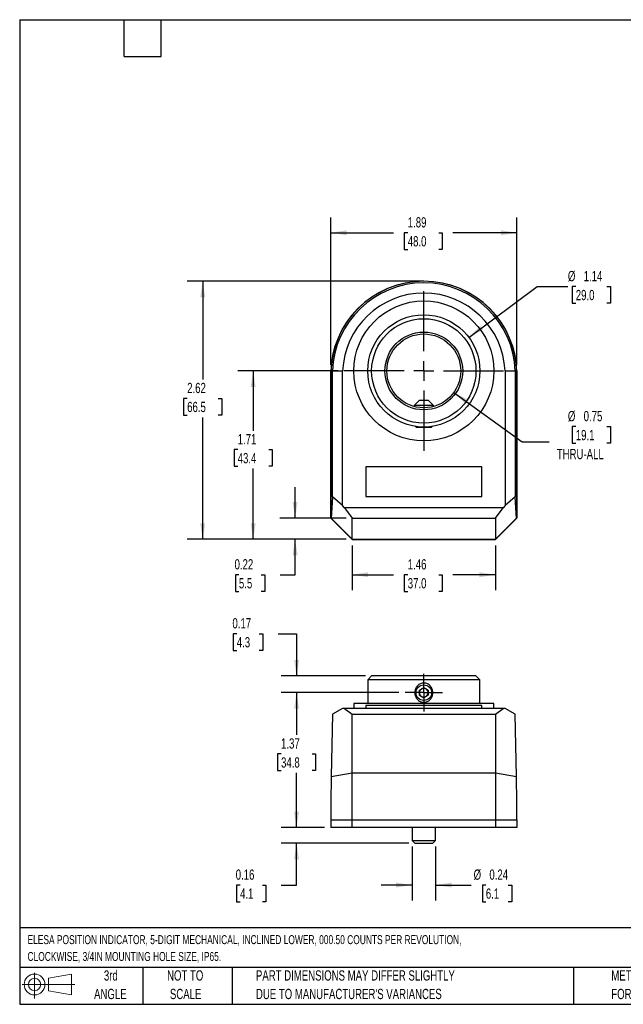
# Model space of a CAD drawing. Header units: inches. Extents: x 0.2 to 10.8, y 0.2 to 8.2.
# Tile 1 of 2: x 0.2 to 5.2, y 0.2 to 8.2. Entities that reach past the tile are written whole.
import ezdxf

# ---------------------------------------------------------------- set-up
doc = ezdxf.new("R2010")
doc.units = ezdxf.units.IN
doc.header["$MEASUREMENT"] = 0
doc.linetypes.add('CENTERX2', pattern=[0.8, 0.5, -0.1, 0.1, -0.1])
doc.layers.add('CENTER', color=40, linetype='CENTERX2')
doc.layers.add('DIMENSIONS', color=140, linetype='Continuous', lineweight=25)
doc.layers.add('TEXT', color=140, linetype='Continuous', lineweight=25)
doc.styles.add('SLDTEXTSTYLE0', font='TXT', dxfattribs={"width": 0.7})
doc.dimstyles.new('SLDDIMSTYLE0', dxfattribs={"dimtxt": 0.084961, "dimasz": 0.13, "dimexe": 0, "dimexo": 0.0625, "dimgap": 0.02124, "dimtad": 0, "dimtih": 1, "dimtoh": 1, "dimlfac": 1.25, "dimrnd": 1e-09, "dimzin": 12, "dimdsep": 46, "dimtxsty": 'SLDTEXTSTYLE0', "dimsah": 1, "dimcen": 0.09, "dimadec": 0, "dimazin": 3, "dimtfac": 1, "dimtofl": 0, "dimtmove": 0, "dimatfit": 3, "dimfxl": 0, "dimfrac": 2, "dimtolj": 1, "dimtzin": 12, "dimarcsym": 0})
doc.dimstyles.new('SLDDIMSTYLE1', dxfattribs={"dimtxt": 0.084961, "dimasz": 0.13, "dimexe": 0, "dimexo": 0.0625, "dimgap": 0.02124, "dimtad": 0, "dimtih": 1, "dimtoh": 1, "dimlfac": 1.25, "dimrnd": 1e-09, "dimdsep": 46, "dimtxsty": 'SLDTEXTSTYLE0', "dimsah": 1, "dimcen": 0.09, "dimadec": 0, "dimazin": 2, "dimtfac": 1, "dimtmove": 0, "dimatfit": 0, "dimfxl": 0, "dimfrac": 2, "dimtolj": 1, "dimtzin": 12, "dimarcsym": 0})
doc.dimstyles.new('SLDDIMSTYLE2', dxfattribs={"dimtxt": 0.084961, "dimasz": 0.13, "dimexe": 0, "dimexo": 0.0625, "dimgap": 0.02124, "dimtad": 0, "dimtih": 1, "dimtoh": 1, "dimlfac": 1.25, "dimrnd": 1e-09, "dimzin": 12, "dimdsep": 46, "dimtxsty": 'SLDTEXTSTYLE0', "dimsah": 1, "dimcen": 0, "dimadec": 0, "dimazin": 3, "dimtfac": 1, "dimtofl": 0, "dimtmove": 0, "dimatfit": 3, "dimfxl": 0, "dimfrac": 2, "dimtolj": 1, "dimtzin": 12, "dimarcsym": 0})
doc.dimstyles.new('SLDDIMSTYLE3', dxfattribs={"dimtxt": 0.084961, "dimasz": 0.13, "dimexe": 0, "dimexo": 0.0625, "dimgap": 0.02124, "dimtad": 0, "dimtih": 1, "dimtoh": 1, "dimlfac": 1.25, "dimrnd": 1e-09, "dimdsep": 46, "dimtxsty": 'SLDTEXTSTYLE0', "dimsah": 1, "dimcen": 0, "dimadec": 0, "dimazin": 2, "dimtfac": 1, "dimtofl": 0, "dimtmove": 0, "dimatfit": 3, "dimfxl": 0, "dimfrac": 2, "dimtolj": 1, "dimtzin": 12, "dimarcsym": 0})

# ---------------------------------------------------------------- blocks, each defined once
blk = doc.blocks.new('Block11')
at = {"color": 7, "linetype": 'Continuous', "lineweight": 18}
for p, q in [((0.1019, 0.2091), (0.1019, 0)), ((0.2157, 0.1641), (0.4006, 0.1981)), ((0.2157, 0.0628), (0.2157, 0.1641)), ((0.4006, 0.1981), (0.4006, 0.0288)), ((0, 0.1135), (0.4281, 0.1135)), ((0.2157, 0.0628), (0.4006, 0.0288))]:
    blk.add_line(p, q, dxfattribs=at)
for radius in [0.0846, 0.0506]:
    blk.add_circle((0.1019, 0.1135), radius, dxfattribs=at)
blk = doc.blocks.new('Block12')
at = {"color": 7, "linetype": 'Continuous'}
blk.add_blockref('Block11', (0, 0), dxfattribs=at)
blk = doc.blocks.new('_D')
at = {"layer": 'DIMENSIONS'}
for p, q in [((3.4845, 6.1244), (1.6124, 6.1244)), ((1.7374, 6.1244), (1.7374, 5.327)), ((1.6111, 5.1729), (1.5826, 5.1729)), ((1.5826, 5.1729), (1.5826, 5.0379)), ((1.8636, 5.1729), (1.8921, 5.1729)), ((1.8921, 5.1729), (1.8921, 5.0379)), ((1.5826, 5.0379), (1.6111, 5.0379)), ((1.7374, 4.0284), (1.7374, 5.0189)), ((1.8921, 5.0379), (1.8636, 5.0379)), ((2.9021, 4.0284), (1.6124, 4.0284))]:
    blk.add_line(p, q, dxfattribs=at)
for points in [[(1.7374, 6.1244), (1.7174, 5.9944), (1.7574, 5.9944)], [(1.7374, 4.0284), (1.7574, 4.1584), (1.7174, 4.1584)]]:
    blk.add_solid(points, dxfattribs=at)
at = {"layer": 'DIMENSIONS', "char_height": 0.08333, "attachment_point": 1, "style": 'SLDTEXTSTYLE0'}
for s, insert in [('2.62', (1.6111, 5.2994)), ('66.5', (1.6111, 5.1453))]:
    blk.add_mtext(s, dxfattribs=dict(at, insert=insert))
blk = doc.blocks.new('_D_1')
at = {"layer": 'DIMENSIONS'}
for p, q in [((2.9521, 3.9784), (2.9521, 3.6151)), ((4.1169, 3.9784), (4.1169, 3.6151)), ((2.9521, 3.7401), (3.2888, 3.7401)), ((3.4039, 3.7401), (3.3754, 3.7401)), ((3.3754, 3.7401), (3.3754, 3.6051)), ((3.6564, 3.7401), (3.6849, 3.7401)), ((3.6849, 3.7401), (3.6849, 3.6051)), ((4.1169, 3.7401), (3.7715, 3.7401)), ((3.3754, 3.6051), (3.4039, 3.6051)), ((3.6849, 3.6051), (3.6564, 3.6051))]:
    blk.add_line(p, q, dxfattribs=at)
for points in [[(2.9521, 3.7401), (3.0821, 3.7201), (3.0821, 3.7601)], [(4.1169, 3.7401), (3.9869, 3.7601), (3.9869, 3.7201)]]:
    blk.add_solid(points, dxfattribs=at)
at = {"layer": 'DIMENSIONS', "char_height": 0.08333, "attachment_point": 1, "style": 'SLDTEXTSTYLE0'}
for s, insert in [('1.46', (3.4039, 3.8666)), ('37.0', (3.4039, 3.7125))]:
    blk.add_mtext(s, dxfattribs=dict(at, insert=insert))
blk = doc.blocks.new('_D_2')
at = {"layer": 'DIMENSIONS'}
for p, q in [((2.4882, 4.2012), (2.4882, 4.4512)), ((2.9021, 4.2012), (2.3632, 4.2012)), ((2.9021, 4.0284), (2.3632, 4.0284)), ((2.4882, 3.7401), (2.4882, 4.0284)), ((2.0317, 3.7401), (2.0032, 3.7401)), ((2.0032, 3.7401), (2.0032, 3.6051)), ((2.2135, 3.7401), (2.2421, 3.7401)), ((2.2421, 3.7401), (2.2421, 3.6051)), ((2.3667, 3.7401), (2.4882, 3.7401)), ((2.0032, 3.6051), (2.0317, 3.6051)), ((2.2421, 3.6051), (2.2135, 3.6051))]:
    blk.add_line(p, q, dxfattribs=at)
for points in [[(2.4882, 4.2012), (2.5082, 4.3312), (2.4682, 4.3312)], [(2.4882, 4.0284), (2.4682, 3.8984), (2.5082, 3.8984)]]:
    blk.add_solid(points, dxfattribs=at)
at = {"layer": 'DIMENSIONS', "char_height": 0.08333, "attachment_point": 1, "style": 'SLDTEXTSTYLE0'}
for s, insert in [('0.22', (1.9964, 3.8666)), ('5.5', (2.0317, 3.7125))]:
    blk.add_mtext(s, dxfattribs=dict(at, insert=insert))
blk = doc.blocks.new('_D_3')
at = {"layer": 'DIMENSIONS'}
for p, q in [((2.8357, 5.3964), (2.0228, 5.3964)), ((2.1478, 5.3964), (2.1478, 4.9106)), ((2.0216, 4.7565), (1.993, 4.7565)), ((1.993, 4.7565), (1.993, 4.6215)), ((2.274, 4.7565), (2.3026, 4.7565)), ((2.3026, 4.7565), (2.3026, 4.6215)), ((1.993, 4.6215), (2.0216, 4.6215)), ((2.1478, 4.0284), (2.1478, 4.6025)), ((2.3026, 4.6215), (2.274, 4.6215)), ((2.9021, 4.0284), (2.0228, 4.0284))]:
    blk.add_line(p, q, dxfattribs=at)
for points in [[(2.1478, 5.3964), (2.1278, 5.2664), (2.1678, 5.2664)], [(2.1478, 4.0284), (2.1678, 4.1584), (2.1278, 4.1584)]]:
    blk.add_solid(points, dxfattribs=at)
at = {"layer": 'DIMENSIONS', "char_height": 0.08333, "attachment_point": 1, "style": 'SLDTEXTSTYLE0'}
for s, insert in [('1.71', (2.0216, 4.883)), ('43.4', (2.0216, 4.7289))]:
    blk.add_mtext(s, dxfattribs=dict(at, insert=insert))
blk = doc.blocks.new('_D_4')
at = {"layer": 'DIMENSIONS'}
for p, q in [((2.7785, 5.4464), (2.7785, 6.6439)), ((4.2905, 5.4464), (4.2905, 6.6439)), ((2.7785, 6.5189), (3.2888, 6.5189)), ((3.4039, 6.5189), (3.3754, 6.5189)), ((3.3754, 6.5189), (3.3754, 6.3838)), ((3.6564, 6.5189), (3.6849, 6.5189)), ((3.6849, 6.5189), (3.6849, 6.3838)), ((4.2905, 6.5189), (3.7715, 6.5189)), ((3.3754, 6.3838), (3.4039, 6.3838)), ((3.6849, 6.3838), (3.6564, 6.3838))]:
    blk.add_line(p, q, dxfattribs=at)
for points in [[(2.7785, 6.5189), (2.9085, 6.4989), (2.9085, 6.5389)], [(4.2905, 6.5189), (4.1605, 6.5389), (4.1605, 6.4989)]]:
    blk.add_solid(points, dxfattribs=at)
at = {"layer": 'DIMENSIONS', "char_height": 0.08333, "attachment_point": 1, "style": 'SLDTEXTSTYLE0'}
for s, insert in [('1.89', (3.4039, 6.6453)), ('48.0', (3.4039, 6.4913))]:
    blk.add_mtext(s, dxfattribs=dict(at, insert=insert))
blk = doc.blocks.new('_D_5')
at = {"layer": 'DIMENSIONS'}
for p, q in [((3.9003, 5.6687), (4.4553, 6.082)), ((4.4553, 6.082), (4.7053, 6.082)), ((4.7694, 6.082), (4.7409, 6.082)), ((4.7409, 6.082), (4.7409, 5.947)), ((5.0219, 6.082), (5.0504, 6.082)), ((5.0504, 6.082), (5.0504, 5.947)), ((4.7409, 5.947), (4.7694, 5.947)), ((5.0504, 5.947), (5.0219, 5.947))]:
    blk.add_line(p, q, dxfattribs=at)
blk.add_solid([(3.9003, 5.6687), (4.0165, 5.7303), (3.9926, 5.7624)], dxfattribs=at)
at = {"layer": 'DIMENSIONS', "char_height": 0.08333, "attachment_point": 1, "style": 'SLDTEXTSTYLE0'}
for s, insert in [('%%c', (4.7053, 6.2084)), ('1.14', (4.8335, 6.2084)), ('29.0', (4.7694, 6.0544))]:
    blk.add_mtext(s, dxfattribs=dict(at, insert=insert))
blk = doc.blocks.new('_D_6')
at = {"layer": 'DIMENSIONS'}
for p, q in [((3.778, 5.2211), (4.334, 4.8209)), ((4.7694, 4.9443), (4.7409, 4.9443)), ((4.7409, 4.9443), (4.7409, 4.8092)), ((5.0219, 4.9443), (5.0504, 4.9443)), ((5.0504, 4.9443), (5.0504, 4.8092)), ((4.334, 4.8209), (4.5527, 4.8209)), ((4.7409, 4.8092), (4.7694, 4.8092)), ((5.0504, 4.8092), (5.0219, 4.8092))]:
    blk.add_line(p, q, dxfattribs=at)
blk.add_solid([(3.778, 5.2211), (3.8718, 5.1289), (3.8952, 5.1614)], dxfattribs=at)
at = {"layer": 'DIMENSIONS', "char_height": 0.08333, "attachment_point": 1, "style": 'SLDTEXTSTYLE0'}
for s, insert in [('%%c', (4.7053, 5.0707)), ('0.75', (4.8335, 5.0707)), ('19.1', (4.7694, 4.9166)), ('THRU-ALL', (4.6152, 4.7626))]:
    blk.add_mtext(s, dxfattribs=dict(at, insert=insert))
blk = doc.blocks.new('SW_CENTERMARKSYMBOL_0')
at = {"layer": 'CENTER', "color": 0}
for p, q in [((0, 0.16), (0, 0.6488)), ((0, 0), (0, 0.08)), ((-0.16, 0), (-0.6488, 0)), ((0, 0), (-0.08, 0)), ((0, 0), (0, -0.08)), ((0, 0), (0.08, 0)), ((0.16, 0), (0.6488, 0)), ((0, -0.16), (0, -0.6488))]:
    blk.add_line(p, q, dxfattribs=at)
blk = doc.blocks.new('_D_7')
at = {"layer": 'DIMENSIONS'}
for p, q in [((3.4385, 1.5321), (3.4385, 1.0939)), ((3.6305, 1.5321), (3.6305, 1.0939)), ((3.4385, 1.2189), (3.1885, 1.2189)), ((3.6305, 1.2189), (3.9201, 1.2189)), ((4.0386, 1.2189), (4.0101, 1.2189)), ((4.0101, 1.2189), (4.0101, 1.0839)), ((4.2204, 1.2189), (4.249, 1.2189)), ((4.249, 1.2189), (4.249, 1.0839)), ((4.0101, 1.0839), (4.0386, 1.0839)), ((4.249, 1.0839), (4.2204, 1.0839))]:
    blk.add_line(p, q, dxfattribs=at)
for points in [[(3.4385, 1.2189), (3.3085, 1.2389), (3.3085, 1.1989)], [(3.6305, 1.2189), (3.7605, 1.1989), (3.7605, 1.2389)]]:
    blk.add_solid(points, dxfattribs=at)
at = {"layer": 'DIMENSIONS', "char_height": 0.08333, "attachment_point": 1, "style": 'SLDTEXTSTYLE0'}
for s, insert in [('%%c', (3.9392, 1.3454)), ('0.24', (4.0674, 1.3454)), ('6.1', (4.0386, 1.1913))]:
    blk.add_mtext(s, dxfattribs=dict(at, insert=insert))
blk = doc.blocks.new('_D_8')
at = {"layer": 'DIMENSIONS'}
for p, q in [((2.5003, 1.6861), (2.5003, 1.9361)), ((2.7277, 1.6861), (2.3753, 1.6861)), ((3.4125, 1.5581), (2.3753, 1.5581)), ((2.5003, 1.2189), (2.5003, 1.5581)), ((2.0411, 1.2189), (2.0125, 1.2189)), ((2.0125, 1.2189), (2.0125, 1.0839)), ((2.2229, 1.2189), (2.2514, 1.2189)), ((2.2514, 1.2189), (2.2514, 1.0839)), ((2.376, 1.2189), (2.5003, 1.2189)), ((2.0125, 1.0839), (2.0411, 1.0839)), ((2.2514, 1.0839), (2.2229, 1.0839))]:
    blk.add_line(p, q, dxfattribs=at)
for points in [[(2.5003, 1.6861), (2.5203, 1.8161), (2.4803, 1.8161)], [(2.5003, 1.5581), (2.4803, 1.4281), (2.5203, 1.4281)]]:
    blk.add_solid(points, dxfattribs=at)
at = {"layer": 'DIMENSIONS', "char_height": 0.08333, "attachment_point": 1, "style": 'SLDTEXTSTYLE0'}
for s, insert in [('0.16', (2.0057, 1.3454)), ('4.1', (2.0411, 1.1913))]:
    blk.add_mtext(s, dxfattribs=dict(at, insert=insert))
blk = doc.blocks.new('_D_9')
at = {"layer": 'DIMENSIONS'}
for p, q in [((3.3316, 2.7821), (2.3753, 2.7821)), ((2.5003, 2.7821), (2.5003, 2.4384)), ((2.3741, 2.2843), (2.3456, 2.2843)), ((2.3456, 2.2843), (2.3456, 2.1493)), ((2.6266, 2.2843), (2.6551, 2.2843)), ((2.6551, 2.2843), (2.6551, 2.1493)), ((2.3456, 2.1493), (2.3741, 2.1493)), ((2.5003, 1.6861), (2.5003, 2.1303)), ((2.6551, 2.1493), (2.6266, 2.1493)), ((2.7277, 1.6861), (2.3753, 1.6861))]:
    blk.add_line(p, q, dxfattribs=at)
for points in [[(2.5003, 2.7821), (2.4803, 2.6521), (2.5203, 2.6521)], [(2.5003, 1.6861), (2.5203, 1.8161), (2.4803, 1.8161)]]:
    blk.add_solid(points, dxfattribs=at)
at = {"layer": 'DIMENSIONS', "char_height": 0.08333, "attachment_point": 1, "style": 'SLDTEXTSTYLE0'}
for s, insert in [('1.37', (2.3741, 2.4108)), ('34.8', (2.3741, 2.2567))]:
    blk.add_mtext(s, dxfattribs=dict(at, insert=insert))
blk = doc.blocks.new('_D_10')
at = {"layer": 'DIMENSIONS'}
for p, q in [((2.0144, 3.261), (1.9859, 3.261)), ((1.9859, 3.261), (1.9859, 3.1259)), ((2.1962, 3.261), (2.2248, 3.261)), ((2.2248, 3.261), (2.2248, 3.1259)), ((2.3494, 3.261), (2.5003, 3.261)), ((2.5003, 3.261), (2.5003, 2.9181)), ((1.9859, 3.1259), (2.0144, 3.1259)), ((2.2248, 3.1259), (2.1962, 3.1259)), ((3.0605, 2.9181), (2.3753, 2.9181)), ((3.3316, 2.7821), (2.3753, 2.7821)), ((2.5003, 2.7821), (2.5003, 2.5321))]:
    blk.add_line(p, q, dxfattribs=at)
for points in [[(2.5003, 2.9181), (2.5203, 3.0481), (2.4803, 3.0481)], [(2.5003, 2.7821), (2.4803, 2.6521), (2.5203, 2.6521)]]:
    blk.add_solid(points, dxfattribs=at)
at = {"layer": 'DIMENSIONS', "char_height": 0.08333, "attachment_point": 1, "style": 'SLDTEXTSTYLE0'}
for s, insert in [('0.17', (1.9791, 3.3874)), ('4.3', (2.0144, 3.2334))]:
    blk.add_mtext(s, dxfattribs=dict(at, insert=insert))
blk = doc.blocks.new('SW_CENTERMARKSYMBOL_1')
at = {"layer": 'CENTER', "color": 0}
for p, q in [((0, 0.08), (0, 0.1529)), ((0, 0), (0, 0.08)), ((-0.08, 0), (-0.1529, 0)), ((0, 0), (-0.08, 0)), ((0, 0), (0, -0.08)), ((0, 0), (0.08, 0)), ((0.08, 0), (0.1529, 0)), ((0, -0.08), (0, -0.1529))]:
    blk.add_line(p, q, dxfattribs=at)

msp = doc.modelspace()

# ---------------------------------------------------------------- linework, layer by layer
for p, q in [((2.777721, 5.368368), (2.777721, 4.201968)), ((2.778521, 4.201968), (2.778521, 5.396368)), ((2.791005, 5.396368), (2.778521, 5.396368)), ((2.791005, 4.372625), (2.791005, 5.396368)), ((2.791005, 5.396368), (2.874143, 5.396368)), ((2.874143, 4.301621), (2.874143, 5.396368)), ((2.874737, 5.396368), (2.874143, 5.396368)), ((4.194899, 5.396368), (4.194305, 5.396368)), ((4.194899, 5.396368), (4.194899, 4.301621)), ((4.194899, 5.396368), (4.278037, 5.396368)), ((4.278037, 5.396368), (4.278037, 4.372625)), ((4.290521, 5.396368), (4.278037, 5.396368)), ((4.290521, 5.396368), (4.290521, 4.201968)), ((4.291321, 4.201968), (4.291321, 5.368368)), ((3.495781, 5.154768), (3.455781, 5.114768)), ((3.573261, 5.154768), (3.495781, 5.154768)), ((3.613261, 5.114768), (3.573261, 5.154768)), ((3.455781, 5.114768), (3.455781, 5.106886)), ((3.613261, 5.114768), (3.455781, 5.114768)), ((3.613261, 5.106886), (3.613261, 5.114768)), ((3.466061, 4.945537), (3.471229, 4.940368)), ((3.471229, 4.940368), (3.597812, 4.940368)), ((3.597812, 4.940368), (3.60298, 4.945537)), ((4.006521, 4.616796), (3.062521, 4.616796)), ((3.062521, 4.616796), (3.062521, 4.376796)), ((4.006521, 4.376796), (4.006521, 4.616796)), ((2.791005, 4.372625), (2.782195, 4.198295)), ((2.874143, 4.301621), (2.791005, 4.372625)), ((3.062521, 4.376796), (4.006521, 4.376796)), ((4.278037, 4.372625), (4.194899, 4.301621)), ((4.286847, 4.198295), (4.278037, 4.372625)), ((2.890413, 4.284307), (2.874143, 4.301621)), ((4.178628, 4.284307), (2.890413, 4.284307)), ((2.890413, 4.284307), (2.952121, 4.201168)), ((4.116921, 4.201168), (4.178628, 4.284307)), ((4.194899, 4.301621), (4.178628, 4.284307)), ((2.777721, 4.201968), (2.952121, 4.027568)), ((2.782195, 4.198295), (2.778521, 4.201968)), ((2.782195, 4.198295), (2.952121, 4.028368)), ((2.952121, 4.028368), (2.952121, 4.201168)), ((2.952121, 4.201168), (4.116921, 4.201168)), ((4.116921, 4.027568), (4.291321, 4.201968)), ((4.116921, 4.201168), (4.116921, 4.028368)), ((4.116921, 4.028368), (4.286847, 4.198295)), ((4.290521, 4.201968), (4.286847, 4.198295)), ((2.952121, 4.028368), (4.116921, 4.028368)), ((2.952121, 4.027568), (4.116921, 4.027568)), ((3.110521, 2.91809), (3.078521, 2.88609)), ((3.078521, 2.88609), (3.078521, 2.69409)), ((3.990521, 2.88609), (3.078521, 2.88609)), ((3.958521, 2.91809), (3.110521, 2.91809)), ((3.990521, 2.88609), (3.958521, 2.91809)), ((3.990521, 2.69409), (3.990521, 2.88609)), ((3.498521, 2.802874), (3.534521, 2.823659)), ((3.498521, 2.761305), (3.498521, 2.802874)), ((3.534521, 2.823659), (3.570521, 2.802874)), ((3.570521, 2.802874), (3.570521, 2.761305)), ((3.498521, 2.761305), (3.534521, 2.74052)), ((3.570521, 2.761305), (3.534521, 2.74052)), ((2.874143, 2.65409), (2.791005, 2.60609)), ((2.890413, 2.65409), (2.874143, 2.65409)), ((2.890413, 2.65409), (2.952121, 2.60609)), ((4.178628, 2.65409), (2.890413, 2.65409)), ((2.965721, 2.69409), (2.965721, 2.65409)), ((4.103321, 2.69409), (2.965721, 2.69409)), ((4.006521, 2.67809), (3.062521, 2.67809)), ((3.062521, 2.67809), (3.062521, 2.65409)), ((4.006521, 2.65409), (4.006521, 2.67809)), ((4.103321, 2.65409), (4.103321, 2.69409)), ((4.116921, 2.60609), (4.178628, 2.65409)), ((4.194899, 2.65409), (4.178628, 2.65409)), ((4.278037, 2.60609), (4.194899, 2.65409)), ((2.791005, 2.60609), (2.782195, 2.101363)), ((2.952121, 2.131325), (2.952121, 2.60609)), ((2.952121, 2.60609), (4.116921, 2.60609)), ((4.116921, 2.60609), (4.116921, 2.131325)), ((4.286847, 2.101363), (4.278037, 2.60609)), ((2.782195, 2.101363), (2.778521, 1.89089)), ((2.782195, 2.101363), (2.952121, 2.131325)), ((2.952121, 2.131325), (4.116921, 2.131325)), ((2.952121, 1.75009), (2.952121, 2.131325)), ((4.116921, 2.131325), (4.286847, 2.101363)), ((4.116921, 2.131325), (4.116921, 1.75009)), ((4.290521, 1.89089), (4.286847, 2.101363)), ((2.778521, 1.89089), (2.778521, 1.75009)), ((4.290521, 1.75009), (4.290521, 1.89089)), ((2.777721, 1.75009), (2.952121, 1.75009)), ((2.777721, 1.75009), (2.777721, 1.68609)), ((2.952121, 1.68609), (2.777721, 1.68609)), ((2.952121, 1.68609), (2.952121, 1.75009)), ((2.952121, 1.75009), (4.116921, 1.75009)), ((4.116921, 1.68609), (2.952121, 1.68609)), ((3.438521, 1.68609), (3.438521, 1.58209)), ((3.630521, 1.58209), (3.630521, 1.68609)), ((4.116921, 1.75009), (4.116921, 1.68609)), ((4.116921, 1.75009), (4.291321, 1.75009)), ((4.291321, 1.68609), (4.116921, 1.68609)), ((4.291321, 1.75009), (4.291321, 1.68609)), ((3.438521, 1.58209), (3.462521, 1.55809)), ((3.438521, 1.58209), (3.630521, 1.58209)), ((3.462521, 1.55809), (3.606521, 1.55809)), ((3.606521, 1.55809), (3.630521, 1.58209))]:
    msp.add_line(p, q)
for centre, radius in [((3.534521, 5.396368), 0.5688), ((3.534521, 5.396368), 0.456), ((3.534521, 5.396368), 0.424), ((3.534521, 5.396368), 0.316), ((3.534521, 5.396368), 0.3), ((3.534521, 2.78209), 0.063291)]:
    msp.add_circle(centre, radius)
for centre, radius, start, end in [((3.534521, 5.368368), 0.7568, 0, 180), ((3.534521, 5.368368), 0.756, 2.1225514, 177.8774486), ((3.534521, 5.368368), 0.743516, 2.1582064, 177.8417936), ((3.534521, 5.368368), 0.660378, 2.4300683, 177.5699317), ((3.534521, 2.78209), 0.036, 120, 180), ((3.534521, 2.78209), 0.036, 60, 120), ((3.534521, 2.78209), 0.036, 0, 60), ((3.534521, 2.78209), 0.036, 180, 240), ((3.534521, 2.78209), 0.036, 240, 300), ((3.534521, 2.78209), 0.036, 300, 0)]:
    msp.add_arc(centre, radius, start, end)
msp.add_open_spline([(3.461648, 2.783123), (3.461771, 2.793141), (3.463692, 2.803114), (3.470824, 2.821566), (3.476121, 2.830225), (3.486157, 2.841155), (3.48991, 2.844518), (3.497934, 2.850348), (3.502211, 2.852838), (3.511334, 2.856911), (3.516094, 2.858447), (3.525798, 2.860444), (3.530841, 2.860913), (3.540773, 2.860722), (3.545675, 2.860083), (3.555352, 2.857721), (3.560078, 2.855995), (3.573359, 2.849496), (3.581366, 2.843203), (3.591014, 2.832025), (3.5939, 2.827953), (3.598875, 2.819325), (3.600931, 2.814837), (3.604233, 2.805533), (3.605484, 2.800667), (3.607093, 2.790844), (3.607458, 2.785913), (3.607326, 2.776012), (3.606817, 2.770995), (3.604939, 2.761243), (3.60358, 2.75649), (3.600006, 2.747237), (3.597774, 2.742723), (3.592583, 2.734303), (3.589612, 2.730351), (3.582861, 2.722998), (3.579157, 2.719683), (3.571159, 2.713864), (3.566799, 2.711327), (3.557738, 2.707281), (3.55303, 2.705752), (3.543239, 2.703731), (3.538258, 2.703271), (3.528368, 2.703449), (3.523355, 2.704099), (3.513707, 2.706454), (3.509074, 2.708137), (3.500174, 2.712478), (3.495899, 2.715159), (3.488119, 2.721209), (3.484554, 2.724602), (3.478058, 2.73211), (3.475164, 2.736198), (3.470234, 2.744728), (3.468164, 2.749208), (3.463145, 2.763302), (3.461526, 2.773106), (3.461648, 2.783123)], degree=3, knots=[0, 0, 0, 0, 0.0625, 0.0625, 0.125, 0.125, 0.15625, 0.15625, 0.1875, 0.1875, 0.21875, 0.21875, 0.25, 0.25, 0.28125, 0.28125, 0.3125, 0.3125, 0.375, 0.375, 0.40625, 0.40625, 0.4375, 0.4375, 0.46875, 0.46875, 0.5, 0.5, 0.53125, 0.53125, 0.5625, 0.5625, 0.59375, 0.59375, 0.625, 0.625, 0.65625, 0.65625, 0.6875, 0.6875, 0.71875, 0.71875, 0.75, 0.75, 0.78125, 0.78125, 0.8125, 0.8125, 0.84375, 0.84375, 0.875, 0.875, 0.90625, 0.90625, 0.9375, 0.9375, 1, 1, 1, 1])
at = {"layer": 'DIMENSIONS'}
msp.add_line((3.534521, 6.124368), (3.387619, 6.124368), dxfattribs=at)
at = {"layer": 'TEXT'}
for p, q in [((0.25, 8.25), (10.75, 8.25)), ((0.25, 8.25), (0.25, 0.25)), ((1.1, 7.95), (1.1, 8.25)), ((1.4, 7.95), (1.4, 8.25)), ((1.1, 7.95), (1.4, 7.95)), ((10.75, 0.871107), (0.25, 0.871107)), ((10.75, 0.55), (0.25, 0.55)), ((1.25, 0.55), (1.25, 0.25)), ((1.976836, 0.55), (1.976836, 0.25)), ((4.749861, 0.55), (4.749861, 0.25)), ((0.25, 0.25), (10.75, 0.25))]:
    msp.add_line(p, q, dxfattribs=at)

# ---------------------------------------------------------------- block references
at = {"layer": 'CENTER'}
for name, p in [('SW_CENTERMARKSYMBOL_0', (3.534521, 5.396368)), ('SW_CENTERMARKSYMBOL_1', (3.534521, 2.78209))]:
    msp.add_blockref(name, p, dxfattribs=at)
at = {"layer": 'TEXT'}
msp.add_blockref('Block12', (0.26921, 0.297396), dxfattribs=at)

# ---------------------------------------------------------------- texts
at = {"layer": 'TEXT', "style": 'SLDTEXTSTYLE0'}
for s, insert, char_height, attachment_point in [('ELESA POSITION INDICATOR, 5-DIGIT MECHANICAL, INCLINED LOWER, 000.50 COUNTS PER REVOLUTION,', (0.313612, 0.81182), 0.07291667, 1), ('CLOCKWISE, 3/4IN MOUNTING HOLE SIZE, IP65.', (0.313612, 0.675228), 0.07291667, 1), ('3rd', (0.990648, 0.526141), 0.0833333, 2), ('NOT TO', (1.595109, 0.526141), 0.0833333, 2), ('PART DIMENSIONS MAY DIFFER SLIGHTLY', (2.170051, 0.526141), 0.08333333, 1), ('METRIC UNITS USED', (5.058204, 0.526142), 0.08333333, 1), ('ANGLE', (0.986809, 0.37566), 0.0833333, 2), ('SCALE', (1.5989, 0.37566), 0.0833333, 2), ("DUE TO MANUFACTURER'S VARIANCES", (2.170051, 0.37566), 0.08333333, 1), ('FOR PART DESIGN', (5.058204, 0.37566), 0.08333333, 1)]:
    msp.add_mtext(s, dxfattribs=dict(at, insert=insert, char_height=char_height, attachment_point=attachment_point))

# ---------------------------------------------------------------- dimensions: what is measured, and where the dimension line sits
at = {"layer": 'DIMENSIONS'}
for base, p1, p2, picture, middle in [((4.290521, 6.518869), (2.778521, 5.396368), (4.290521, 5.396368), '_D_4', (3.530143, 6.518869)), ((4.116921, 3.740113), (2.952121, 4.028368), (4.116921, 4.028368), '_D_1', (3.530143, 3.740113))]:
    dim = msp.add_linear_dim(base=base, p1=p1, p2=p2, dimstyle='SLDDIMSTYLE0', dxfattribs=at)
    dim.commit()
    dim.dimension.update_dxf_attribs({"geometry": picture, "text_midpoint": middle, "dimtype": 160})
dim = msp.add_diameter_dim_2p(p1=(3.168784, 5.124022), p2=(3.900258, 5.668715), dimstyle='SLDDIMSTYLE2', dxfattribs=at)
dim.commit()
dim.dimension.update_dxf_attribs({"geometry": '_D_5', "text_midpoint": (4.895632, 6.081997), "dimtype": 163})
for base, p1, p2, dimstyle, picture, middle in [((1.737364, 4.028368), (3.534521, 6.124368), (2.952121, 4.028368), 'SLDDIMSTYLE0', '_D', (1.737364, 5.172928)), ((2.1478, 5.396368), (2.952121, 4.028368), (2.885721, 5.396368), 'SLDDIMSTYLE0', '_D_3', (2.1478, 4.756525)), ((2.488161, 4.201168), (2.952121, 4.028368), (2.952121, 4.201168), 'SLDDIMSTYLE1', '_D_2', (2.488161, 3.740113)), ((2.500325, 2.91809), (3.381641, 2.78209), (3.110521, 2.91809), 'SLDDIMSTYLE1', '_D_10', (2.500325, 3.260978)), ((2.500325, 2.78209), (2.777721, 1.68609), (3.381641, 2.78209), 'SLDDIMSTYLE0', '_D_9', (2.500325, 2.284342)), ((2.500325, 1.55809), (2.777721, 1.68609), (3.462521, 1.55809), 'SLDDIMSTYLE1', '_D_8', (2.500325, 1.218921))]:
    dim = msp.add_linear_dim(base=base, p1=p1, p2=p2, angle=90, dimstyle=dimstyle, dxfattribs=at)
    dim.commit()
    dim.dimension.update_dxf_attribs({"geometry": picture, "text_midpoint": middle, "dimtype": 160})
dim = msp.add_diameter_dim_2p(p1=(3.291043, 5.571636), p2=(3.777998, 5.221101), text='<>\\PTHRU-ALL', dimstyle='SLDDIMSTYLE3', dxfattribs=at)
dim.commit()
dim.dimension.update_dxf_attribs({"geometry": '_D_6', "text_midpoint": (4.895632, 4.86478), "dimtype": 163})
dim = msp.add_linear_dim(base=(3.630521, 1.218921), p1=(3.438521, 1.58209), p2=(3.630521, 1.58209), text='%%c<>', dimstyle='SLDDIMSTYLE1', dxfattribs=at)
dim.commit()
dim.dimension.update_dxf_attribs({"geometry": '_D_7', "text_midpoint": (4.129531, 1.218921), "dimtype": 160})

doc.saveas('drawing.dxf')
